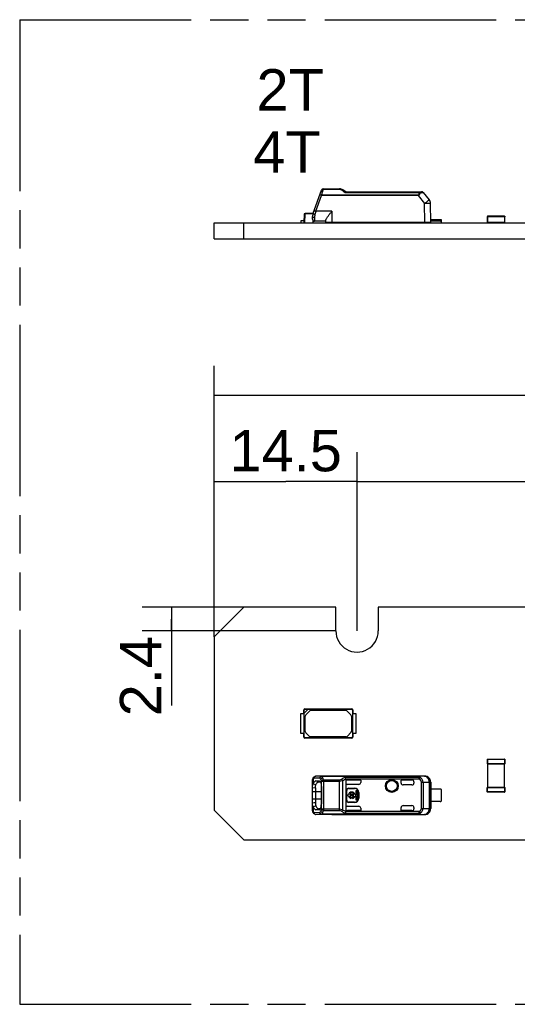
# Model space of a CAD drawing. Header units: millimetres. Extents: x 0 to 210, y 0 to 297.
# Tile 3 of 27: x 50 to 75, y 133 to 183. Entities that reach past the tile are written whole.
import ezdxf
from ezdxf.enums import TextEntityAlignment as Align

# ---------------------------------------------------------------- set-up
doc = ezdxf.new("R2010")
doc.units = ezdxf.units.MM
doc.header["$LTSCALE"] = 19.36
doc.linetypes.add('PHANTOM', pattern=[0.8, 0.45, -0.05, 0.1, -0.05, 0.1, -0.05])
doc.layers.get('0').update_dxf_attribs({"linetype": 'CONTINUOUS'})
for name, color, linetype in [('DEFAULT_3', 7, 'PHANTOM'), ('Z_DIM_2D', 7, 'CONTINUOUS'), ('Z_NOTICE', 7, 'CONTINUOUS')]:
    doc.layers.add(name, color=color, linetype=linetype)
doc.styles.add('TEXTSTYLE_3', font='helveticaneueltw1g-ltcn.otf')
doc.dimstyles.new('DIMSTYLE_1', dxfattribs={"dimtxt": 2.1, "dimasz": 3.5, "dimexe": 1.5, "dimexo": 0, "dimgap": 0.525, "dimtad": 1, "dimdec": 3, "dimlfac": 2, "dimdsep": 46, "dimtxsty": 'TEXTSTYLE_3', "dimcen": 0.09, "dimclrt": 5, "dimadec": 0, "dimazin": 0, "dimtp": 0.3, "dimtm": 0.3, "dimtfac": 1, "dimtdec": 3, "dimtofl": 0, "dimtmove": 0, "dimatfit": 3, "dimfxl": 0, "dimtolj": 1, "dimarcsym": 0})
doc.dimstyles.new('DIMSTYLE_2', dxfattribs={"dimtxt": 2.1, "dimasz": 3.5, "dimexe": 1.5, "dimexo": 0, "dimgap": 0.525, "dimtad": 1, "dimdec": 3, "dimlfac": 2, "dimdsep": 46, "dimtxsty": 'TEXTSTYLE_3', "dimcen": 0.09, "dimclrt": 5, "dimadec": 0, "dimazin": 0, "dimtp": 0.2, "dimtm": 0.2, "dimtfac": 1, "dimtdec": 3, "dimtofl": 0, "dimtmove": 0, "dimatfit": 3, "dimfxl": 0, "dimtolj": 1, "dimarcsym": 0})
doc.dimstyles.new('DIMSTYLE_3', dxfattribs={"dimtxt": 2.1, "dimasz": 3.5, "dimexe": 1.5, "dimexo": 0, "dimgap": 0.525, "dimtad": 1, "dimdec": 3, "dimlfac": 2, "dimdsep": 46, "dimtxsty": 'TEXTSTYLE_3', "dimcen": 0.09, "dimclrt": 5, "dimadec": 0, "dimazin": 0, "dimtp": 0.5, "dimtm": 0.5, "dimtfac": 1, "dimtdec": 3, "dimtofl": 0, "dimtmove": 0, "dimatfit": 3, "dimfxl": 0, "dimtolj": 1, "dimarcsym": 0})
doc.dimstyles.new('DIMSTYLE_4', dxfattribs={"dimtxt": 2.1, "dimasz": 3.5, "dimexe": 1.5, "dimexo": 0, "dimgap": 0.525, "dimtad": 1, "dimdec": 3, "dimlfac": 2, "dimdsep": 46, "dimtxsty": 'TEXTSTYLE_3', "dimcen": 0.09, "dimclrt": 5, "dimadec": 0, "dimazin": 0, "dimtp": 0.1, "dimtm": 0.1, "dimtfac": 1, "dimtdec": 3, "dimtofl": 0, "dimtmove": 0, "dimatfit": 3, "dimfxl": 0, "dimtolj": 1, "dimarcsym": 0})

# ---------------------------------------------------------------- blocks, each defined once
blk = doc.blocks.new('*D1')
at = {"layer": 'Z_DIM_2D', "color": 2, "linetype": 'Continuous'}
for p, q in [((67.261, 151.64), (67.261, 160.721)), ((122.261, 151.64), (122.261, 160.721)), ((67.261, 159.221), (94.761, 159.221)), ((122.261, 159.221), (94.761, 159.221))]:
    blk.add_line(p, q, dxfattribs=at)
at = {"layer": 'Z_DIM_2D', "color": 5, "linetype": 'Continuous', "style": 'TEXTSTYLE_3'}
blk.add_text('110', height=2.1, dxfattribs=at).set_placement((94.761, 159.746), align=Align.CENTER)
blk = doc.blocks.new('_NONE')
blk = doc.blocks.new('*D3')
at = {"layer": 'Z_DIM_2D', "color": 2, "linetype": 'Continuous'}
for p, q in [((60.011, 151.34), (60.011, 160.721)), ((67.261, 151.64), (67.261, 160.721)), ((60.011, 159.221), (63.636, 159.221)), ((67.261, 159.221), (63.636, 159.221))]:
    blk.add_line(p, q, dxfattribs=at)
at = {"layer": 'Z_DIM_2D', "color": 5, "linetype": 'Continuous', "style": 'TEXTSTYLE_3'}
blk.add_text('14.5', height=2.1, dxfattribs=at).set_placement((63.636, 159.746), align=Align.CENTER)
blk = doc.blocks.new('*D4')
at = {"layer": 'Z_DIM_2D', "color": 2, "linetype": 'Continuous'}
for p, q in [((60.011, 151.34), (60.011, 165.106)), ((129.511, 151.34), (129.511, 165.106)), ((60.011, 163.606), (94.761, 163.606)), ((129.511, 163.606), (94.761, 163.606))]:
    blk.add_line(p, q, dxfattribs=at)
at = {"layer": 'Z_DIM_2D', "color": 5, "linetype": 'Continuous', "style": 'TEXTSTYLE_3'}
blk.add_text('139', height=2.1, dxfattribs=at).set_placement((94.761, 164.131), align=Align.CENTER)
blk = doc.blocks.new('*D5')
at = {"layer": 'Z_DIM_2D', "color": 2, "linetype": 'Continuous'}
for p, q in [((91.011, 142.44), (87.715, 142.44)), ((89.215, 142.44), (89.215, 141.74)), ((89.215, 141.04), (89.215, 141.74)), ((89.215, 141.74), (89.215, 135.813))]:
    blk.add_line(p, q, dxfattribs=at)
at = {"layer": 'Z_DIM_2D', "color": 5, "linetype": 'Continuous', "style": 'TEXTSTYLE_3'}
blk.add_text('2.8', height=2.1, rotation=90, dxfattribs=at).set_placement((88.69, 139.339), align=Align.RIGHT)
blk = doc.blocks.new('*D7')
at = {"layer": 'Z_DIM_2D', "color": 2, "linetype": 'Continuous'}
for p, q in [((66.186, 152.84), (56.342, 152.84)), ((57.842, 152.84), (57.842, 152.24)), ((57.842, 151.64), (57.842, 152.24)), ((57.842, 152.24), (57.842, 147.854)), ((66.186, 151.64), (56.342, 151.64))]:
    blk.add_line(p, q, dxfattribs=at)
at = {"layer": 'Z_DIM_2D', "color": 5, "linetype": 'Continuous', "style": 'TEXTSTYLE_3'}
blk.add_text('2.4', height=2.1, rotation=90, dxfattribs=at).set_placement((57.317, 151.38), align=Align.RIGHT)

msp = doc.modelspace()

# ---------------------------------------------------------------- linework, layer by layer
at = {"color": 7, "linetype": 'Continuous'}
for p, q in [((65.03073, 172.85354), (65.45869, 174.02936)), ((65.55266, 174.09515), (66.37259, 174.09515)), ((66.68395, 173.94515), (66.54254, 174.04237)), ((65.46254, 173.77031), (65.46255, 173.74843)), ((66.68323, 173.94515), (70.53444, 173.94515)), ((70.61104, 173.90943), (70.92212, 173.5387)), ((71.00062, 172.39515), (70.9923, 173.34848)), ((64.57728, 172.82115), (64.55223, 172.37014)), ((65.02028, 172.82115), (64.57728, 172.82115)), ((64.60117, 172.37013), (64.62721, 172.82115)), ((64.62728, 172.83115), (64.62728, 172.82115)), ((65.02335, 172.83115), (64.62728, 172.83115)), ((65.00062, 172.54515), (65.00062, 172.68282)), ((65.17054, 172.94515), (65.12475, 172.78806)), ((65.97562, 172.94951), (65.17181, 172.9495)), ((65.97224, 172.94515), (65.97562, 172.9495)), ((71.55062, 172.52015), (70.99964, 172.52015)), ((71.55062, 172.37015), (71.55062, 172.52015)), ((73.87312, 172.67615), (73.87312, 172.39115)), ((73.89312, 172.67615), (73.87387, 172.67615)), ((73.89312, 172.69615), (73.89312, 172.67615)), ((74.75312, 172.69615), (73.89312, 172.69615)), ((74.75312, 172.67615), (74.75312, 172.69541)), ((74.77312, 172.67615), (74.75312, 172.67615)), ((74.77312, 172.39115), (74.77312, 172.67615)), ((60.01062, 171.54515), (60.01062, 172.37015)), ((60.01062, 172.37015), (129.51062, 172.37015)), ((61.51062, 171.54515), (61.51062, 172.37015)), ((64.40228, 172.47115), (64.40228, 172.37015)), ((64.55784, 172.47115), (64.40228, 172.47115)), ((65.02562, 172.37015), (65.02562, 172.47967)), ((65.67562, 172.44515), (65.10062, 172.44515)), ((65.67562, 172.39515), (65.67562, 172.48884)), ((65.67562, 172.39515), (71.00062, 172.39515)), ((66.19093, 172.37984), (66.17562, 172.39515)), ((67.00196, 172.39515), (67.0034, 172.37013)), ((67.05234, 172.37014), (67.05095, 172.39515)), ((67.19921, 172.39515), (67.19921, 172.37015)), ((71.47562, 172.44515), (71.00015, 172.44515)), ((73.87312, 172.39115), (73.89312, 172.39115)), ((73.89312, 172.39115), (73.89312, 172.3719)), ((74.75312, 172.39115), (74.75312, 172.37701)), ((74.75312, 172.39115), (74.7724, 172.39115)), ((60.01062, 171.54515), (129.51062, 171.54515)), ((60.01062, 151.34006), (61.51062, 152.84006)), ((66.18562, 152.84006), (61.51062, 152.84006)), ((66.18562, 151.64007), (66.18562, 152.84006)), ((68.33562, 152.84006), (68.33562, 151.64007)), ((121.18562, 152.84006), (68.33562, 152.84006)), ((60.01062, 151.34006), (60.01062, 142.54006)), ((64.55223, 147.44006), (64.55223, 147.64118)), ((64.55223, 147.64118), (64.57451, 147.61792)), ((64.57451, 147.46229), (64.57451, 147.61792)), ((64.57728, 147.46506), (64.77728, 147.66506)), ((64.62443, 147.66784), (64.60117, 147.69012)), ((64.60117, 147.69012), (67.0034, 147.69012)), ((64.62443, 147.66784), (64.78006, 147.66784)), ((64.65657, 147.3831), (64.85925, 147.58578)), ((64.77728, 147.66506), (66.97736, 147.66506)), ((64.92996, 147.61506), (66.66978, 147.61506)), ((66.74049, 147.58578), (66.94799, 147.37828)), ((67.0034, 147.69012), (66.97736, 147.66506)), ((67.02728, 147.61514), (67.05234, 147.64118)), ((67.02728, 147.61514), (67.02728, 146.26499)), ((67.05234, 147.64118), (67.05234, 147.44006)), ((64.40228, 146.44006), (64.40228, 147.44006)), ((64.40228, 147.44006), (64.55784, 147.44006)), ((64.55784, 147.44006), (64.55784, 146.44006)), ((64.57728, 146.26499), (64.57728, 147.46506)), ((64.62728, 146.54041), (64.62728, 147.31239)), ((66.97728, 147.30756), (66.97728, 146.54523)), ((67.04673, 146.44006), (67.04673, 147.44006)), ((67.04673, 147.44006), (67.19921, 147.44006)), ((67.19921, 147.44006), (67.19921, 146.44006)), ((64.55784, 146.44006), (64.40228, 146.44006)), ((64.55223, 146.23895), (64.55223, 146.44006)), ((64.57728, 146.26499), (64.55223, 146.23895)), ((64.60117, 146.19001), (64.62721, 146.21506)), ((67.0034, 146.19001), (64.60117, 146.19001)), ((66.97736, 146.21506), (64.62721, 146.21506)), ((64.83192, 146.29435), (64.65657, 146.4697)), ((66.69712, 146.26506), (64.90263, 146.26506)), ((66.94799, 146.47452), (66.76783, 146.29435)), ((66.97736, 146.21506), (67.0034, 146.19001)), ((67.05234, 146.23895), (67.02728, 146.26499)), ((67.19921, 146.44006), (67.04673, 146.44006)), ((67.05234, 146.44006), (67.05234, 146.23895)), ((73.87312, 145.10756), (73.87312, 144.89756)), ((73.89312, 145.10756), (73.87312, 145.10756)), ((73.89312, 145.12756), (73.89312, 145.10756)), ((73.89312, 145.12756), (74.75312, 145.12756)), ((74.75312, 145.10756), (74.75312, 145.12756)), ((74.77312, 145.10756), (74.75312, 145.10756)), ((74.77312, 145.10756), (74.77312, 144.89756)), ((73.87312, 144.89756), (73.89312, 144.89756)), ((73.89312, 144.89756), (73.89312, 143.68256)), ((74.75312, 144.87756), (73.89312, 144.87756)), ((74.75312, 143.68256), (74.75312, 144.89756)), ((74.75312, 144.89756), (74.77237, 144.89756)), ((65.00195, 144.09518), (65.00062, 144.06468)), ((65.00062, 142.52043), (65.00062, 144.06482)), ((65.05758, 144.21656), (65.05744, 144.21643)), ((65.17181, 144.26273), (65.17056, 144.26275)), ((65.97562, 144.26273), (65.17181, 144.26273)), ((65.17299, 144.02519), (65.31502, 144.02402)), ((65.31502, 144.02402), (65.33714, 144.02383)), ((65.33725, 144.02434), (65.34888, 144.02181)), ((65.46255, 144.25575), (65.46254, 144.25314)), ((70.35674, 144.25575), (65.46255, 144.25575)), ((65.97562, 144.26273), (65.97224, 144.26274)), ((70.69785, 144.26756), (65.97562, 144.26756)), ((66.68395, 144.11147), (66.68395, 142.47366)), ((67.44931, 144.07005), (66.78409, 144.07005)), ((67.45062, 144.07031), (67.44931, 144.07005)), ((67.45062, 144.07031), (67.45062, 143.94768)), ((69.50062, 143.91756), (69.50062, 144.07031)), ((69.50193, 144.07005), (69.50062, 144.07031)), ((70.05062, 144.07005), (69.50193, 144.07005)), ((70.69359, 144.25925), (70.69785, 144.26756)), ((65.00062, 143.69166), (65.15056, 143.67052)), ((65.17168, 143.82825), (65.03066, 143.86505)), ((65.15056, 143.67052), (65.15059, 142.91461)), ((65.3146, 143.97399), (65.39762, 143.97326)), ((65.44861, 143.71744), (65.44861, 142.8674)), ((66.72072, 143.04256), (66.72072, 143.54256)), ((66.73395, 143.04256), (66.73395, 143.54256)), ((67.35057, 143.84764), (66.78395, 143.84764)), ((66.83395, 143.65579), (67.13395, 143.65579)), ((66.83395, 143.64256), (67.13395, 143.64256)), ((67.20811, 143.32569), (67.20811, 143.53956)), ((67.20811, 143.53956), (67.27436, 143.53956)), ((67.27436, 143.53956), (67.27436, 143.04556)), ((67.44931, 143.9451), (67.45062, 143.94768)), ((70.05062, 143.81756), (69.60063, 143.81756)), ((70.15062, 143.97031), (70.15062, 143.91756)), ((70.9923, 142.62587), (70.9923, 143.95926)), ((71.47562, 143.60506), (70.99964, 143.60506)), ((71.00062, 143.96758), (71.00062, 142.61755)), ((71.55062, 143.00506), (71.55062, 143.58006)), ((73.87312, 143.47256), (73.87312, 143.68256)), ((73.89312, 143.68256), (73.87387, 143.68256)), ((73.89312, 143.70256), (74.75312, 143.70256)), ((74.77312, 143.68256), (74.75312, 143.68256)), ((74.77312, 143.68256), (74.77312, 143.47256)), ((66.77436, 143.25944), (66.77436, 143.32569)), ((66.77436, 143.32569), (66.82618, 143.32569)), ((66.82618, 143.25944), (66.77436, 143.25944)), ((67.09481, 143.32569), (66.88828, 143.32569)), ((67.09481, 143.25944), (66.88828, 143.25944)), ((66.95016, 143.19232), (66.95016, 143.12907)), ((67.03293, 143.12907), (67.03293, 143.19232)), ((67.15691, 143.32569), (67.20811, 143.32569)), ((67.20811, 143.25944), (67.15691, 143.25944)), ((67.20811, 143.04556), (67.20811, 143.25944)), ((67.27436, 143.04556), (67.20811, 143.04556)), ((67.33395, 143.44256), (67.33395, 143.14256)), ((67.34717, 143.44256), (67.34717, 143.14256)), ((73.87312, 143.47256), (73.89312, 143.47256)), ((73.89312, 143.47256), (73.89312, 143.45256)), ((74.75312, 143.45256), (73.89312, 143.45256)), ((74.75312, 143.45256), (74.75312, 143.47256)), ((74.75312, 143.47256), (74.77237, 143.47256)), ((61.51062, 141.04006), (60.01062, 142.54006)), ((65.03063, 142.72043), (65.17166, 142.75713)), ((65.31494, 142.56111), (65.1733, 142.55994)), ((65.39764, 142.61187), (65.31452, 142.61114)), ((65.33727, 142.5613), (65.31494, 142.56111)), ((65.33737, 142.56061), (65.34978, 142.56349)), ((66.78395, 142.73749), (67.35057, 142.73749)), ((67.45062, 142.51482), (66.78395, 142.51482)), ((67.13395, 142.94256), (66.83395, 142.94256)), ((67.13395, 142.92934), (66.83395, 142.92934)), ((67.44931, 142.51508), (67.45062, 142.51482)), ((67.45062, 142.63745), (67.45062, 142.51482)), ((69.50062, 142.51482), (69.50062, 142.66756)), ((69.50193, 142.51508), (69.50062, 142.51482)), ((70.05062, 142.51482), (69.50062, 142.51482)), ((69.60063, 142.76756), (70.05062, 142.76756)), ((70.15062, 142.66756), (70.15062, 142.61482)), ((71.47562, 142.98006), (70.99964, 142.98006)), ((65.03357, 142.39606), (65.05739, 142.36873)), ((65.05736, 142.36876), (65.05751, 142.36862)), ((65.17054, 142.32238), (65.16943, 142.3224)), ((65.97562, 142.3224), (65.17181, 142.3224)), ((65.46254, 142.33199), (65.46255, 142.32937)), ((70.35675, 142.32937), (65.46255, 142.32937)), ((65.97224, 142.32238), (65.97562, 142.32241)), ((65.97562, 142.31757), (70.69785, 142.31757)), ((61.51062, 141.04006), (128.01062, 141.04006))]:
    msp.add_line(p, q, dxfattribs=at)
at = {"color": 9, "linetype": 'Continuous'}
for p, q in [((65.51583, 173.94943), (65.5356, 174.01568)), ((65.5356, 174.01568), (65.55266, 174.07295)), ((65.55266, 174.09515), (65.55266, 174.07295)), ((65.55266, 174.07295), (66.37258, 174.07295)), ((66.3726, 174.07294), (66.37259, 174.09515)), ((66.51058, 174.00921), (66.48589, 174.02992)), ((66.56382, 173.96436), (66.51058, 174.00921)), ((65.17181, 172.9495), (65.46255, 173.74843)), ((70.35672, 173.77031), (65.46254, 173.77031)), ((70.35675, 173.74843), (65.46255, 173.74843)), ((65.50758, 173.92172), (65.51583, 173.94943)), ((66.6542, 173.8896), (66.64433, 173.89762)), ((70.42064, 173.8896), (66.6542, 173.8896)), ((70.35675, 173.74844), (70.35672, 173.77031)), ((70.35675, 173.74843), (70.69358, 173.34744)), ((70.42064, 173.8896), (70.42063, 173.94515)), ((70.50963, 173.89061), (70.57328, 173.90244)), ((70.69785, 172.39515), (70.69358, 173.34744)), ((64.65657, 172.83115), (64.65657, 172.82115)), ((64.83192, 172.83115), (64.83192, 172.82115)), ((64.90263, 172.83115), (64.90263, 172.82115)), ((65.10062, 172.61702), (65.10062, 172.44515)), ((65.97562, 172.94951), (65.97562, 172.39515)), ((71.47562, 172.44515), (71.47562, 172.52015)), ((73.89312, 172.67615), (73.89312, 172.39115)), ((74.75312, 172.67615), (73.89312, 172.67615)), ((74.75312, 172.67615), (74.75312, 172.39115)), ((65.87562, 172.37015), (65.87562, 172.39515)), ((66.24027, 172.37015), (66.24027, 172.39515)), ((70.52562, 172.37015), (70.52562, 172.39515)), ((73.89312, 172.39115), (74.75312, 172.39115)), ((73.89312, 145.10756), (73.89312, 144.89756)), ((74.75312, 145.10756), (73.89312, 145.10756)), ((74.75312, 145.10756), (74.75312, 144.89756)), ((74.75312, 144.89756), (73.89312, 144.89756)), ((74.76726, 144.88342), (74.75312, 144.89756)), ((65.03072, 144.14244), (65.0307, 143.86597)), ((65.36857, 144.15576), (65.07779, 144.16274)), ((65.46255, 144.25575), (65.17181, 144.26273)), ((65.31464, 143.974), (65.17299, 144.02519)), ((65.45869, 142.58475), (65.45869, 144.00041)), ((66.37259, 144.00041), (65.45869, 144.00041)), ((70.35672, 144.25314), (65.46254, 144.25314)), ((65.55266, 144.06326), (65.55266, 142.52189)), ((66.37258, 144.06326), (65.55266, 144.06326)), ((66.3726, 142.52188), (66.37258, 144.06326)), ((66.54254, 142.54601), (66.54254, 144.03912)), ((66.65362, 144.21026), (70.42063, 144.21026)), ((70.42064, 144.12067), (66.68323, 144.12067)), ((66.78408, 144.07031), (66.78409, 144.07005)), ((70.05062, 144.07005), (70.05062, 144.07031)), ((70.35674, 144.25575), (70.35672, 144.25314)), ((70.69359, 144.25925), (70.35674, 144.25575)), ((70.42064, 144.12068), (70.42063, 144.21026)), ((70.42064, 144.12067), (70.46349, 144.20324)), ((66.73395, 143.54256), (66.72072, 143.54256)), ((66.83395, 143.64256), (66.83395, 143.65579)), ((67.13395, 143.65579), (67.13395, 143.64256)), ((69.50062, 143.91756), (69.50193, 143.91756)), ((70.53444, 142.62911), (70.53444, 143.95603)), ((70.53444, 143.95603), (70.61104, 143.95603)), ((70.61104, 143.95602), (70.92212, 143.95926)), ((70.61104, 143.95602), (70.61104, 142.62911)), ((70.92212, 143.95926), (70.92212, 142.62587)), ((70.9923, 143.95926), (70.92212, 143.95926)), ((70.9923, 143.95926), (71.00062, 143.96758)), ((73.89312, 143.68256), (73.87948, 143.69621)), ((73.89312, 143.47256), (73.89312, 143.68256)), ((73.89312, 143.68256), (74.75312, 143.68256)), ((74.75312, 143.68256), (74.75312, 143.47256)), ((65.44861, 143.46756), (65.00062, 143.46756)), ((65.00062, 143.11756), (65.44861, 143.11757)), ((66.73395, 143.04256), (66.72072, 143.04256)), ((67.33395, 143.44256), (67.34717, 143.44256)), ((67.33395, 143.14256), (67.34717, 143.14256)), ((74.75312, 143.47256), (73.89312, 143.47256)), ((74.75312, 143.47256), (74.76676, 143.45892)), ((65.03073, 142.71919), (65.03073, 142.44268)), ((65.1733, 142.55994), (65.3146, 142.61111)), ((66.37259, 142.58473), (65.45869, 142.58475)), ((65.55266, 142.52189), (66.37258, 142.52189)), ((66.78395, 142.51508), (66.78395, 142.51482)), ((66.83395, 142.94256), (66.83395, 142.92934)), ((67.13395, 142.94256), (67.13395, 142.92934)), ((69.50062, 142.66756), (69.50193, 142.66756)), ((70.05062, 142.51482), (70.05062, 142.51508)), ((70.53444, 142.62911), (70.61104, 142.62911)), ((70.61104, 142.62911), (70.92212, 142.62587)), ((70.9923, 142.62587), (70.92212, 142.62587)), ((71.00062, 142.61755), (70.9923, 142.62587)), ((65.07778, 142.4224), (65.36857, 142.42937)), ((65.17181, 142.3224), (65.46255, 142.32937)), ((70.35672, 142.33199), (65.46254, 142.33199)), ((70.42064, 142.37487), (66.6542, 142.37487)), ((70.42063, 142.46445), (66.68323, 142.46445)), ((70.35675, 142.32937), (70.35672, 142.33199)), ((70.35675, 142.32937), (70.69358, 142.32588)), ((70.42064, 142.37487), (70.42063, 142.46445)), ((70.42063, 142.46445), (70.46349, 142.38189)), ((70.69785, 142.31756), (70.69358, 142.32588))]:
    msp.add_line(p, q, dxfattribs=at)
at = {"color": 7, "linetype": 'Continuous'}
for points in [[(65.05761, 144.21657), (65.0356, 144.19197), (65.01865, 144.16241), (65.00764, 144.12997), (65.00195, 144.09518)], [(65.00062, 142.52048), (65.00159, 142.49418), (65.00676, 142.45888), (65.01724, 142.42596), (65.03357, 142.39606)]]:
    msp.add_lwpolyline(points, dxfattribs=at)
for radius in [0.32849, 0.29289, 0.27613]:
    msp.add_circle((69.02562, 143.76756), radius, dxfattribs=at)
for centre, radius, start, end in [((65.55266, 173.99515), 0.1, 90, 159.999332), ((66.37259, 173.79515), 0.3, 55.492154, 90), ((70.53444, 173.84515), 0.1, 40.0001, 90), ((70.69231, 173.34586), 0.3, 0.5, 40), ((65.50062, 172.68265), 0.5, 160.010405, 179.980739), ((65.10062, 172.54515), 0.1, 180, 269.999812), ((73.89312, 172.67615), 0.02, 90, 180), ((74.75312, 172.67615), 0.02, 0, 90), ((66.55062, 172.67015), 0.3, 270, 290.296257), ((71.47568, 172.32034), 0.12482, 53.101816, 90.028285), ((73.89312, 172.39115), 0.02, 180, 233.081336), ((74.75312, 172.39115), 0.02, 270, 360), ((67.26062, 151.64006), 1.075, 179.999974, 0.000628), ((64.60214, 147.64021), 0.04992, 91.113954, 178.886047), ((64.92996, 147.51506), 0.1, 90, 135), ((66.66978, 147.51506), 0.1, 45, 90), ((67.00243, 147.64021), 0.04992, 1.112709, 88.88666), ((64.72728, 147.31239), 0.1, 135, 180), ((66.87728, 147.30756), 0.1, 0, 45), ((64.72728, 146.54041), 0.1, 180, 225), ((66.87728, 146.54523), 0.1, 315, 360), ((64.60214, 146.23992), 0.04992, 181.112709, 268.88666), ((64.90263, 146.36506), 0.1, 225, 270), ((66.69712, 146.36506), 0.1, 270, 315), ((67.00243, 146.23992), 0.04992, 271.113344, 358.88729), ((73.89312, 145.10756), 0.02, 90, 180), ((74.75312, 145.10756), 0.02, 0, 90), ((73.89312, 144.89756), 0.02, 180, 270), ((74.75312, 144.89756), 0.02, 270, 360), ((66.78396, 143.9703), 0.10001, 89.934928, 179.949182), ((70.70063, 143.96761), 0.29996, 359.993212, 90.531898), ((65.21314, 143.76889), 0.20666, 151.980555, 158.762595), ((66.78395, 143.94765), 0.10001, 179.995643, 269.995635), ((66.83395, 143.54256), 0.11322, 90, 180), ((66.83395, 143.54256), 0.1, 90, 180), ((67.13395, 143.44256), 0.21322, 0, 90), ((67.13395, 143.44256), 0.2, 0, 90), ((70.05062, 143.91756), 0.1, 270, 360), ((71.47562, 143.48006), 0.125, 53.130102, 90), ((73.89312, 143.68256), 0.02, 90, 180), ((74.75312, 143.68256), 0.02, 0, 90), ((66.83395, 143.04256), 0.11322, 180, 270), ((66.83395, 143.04256), 0.1, 180, 270), ((66.99155, 143.29256), 0.16865, 11.327261, 168.672739), ((66.99155, 143.29256), 0.16865, 191.327261, 255.795811), ((66.99155, 143.29256), 0.10845, 17.784655, 162.215345), ((66.99155, 143.29256), 0.10845, 197.784655, 247.568017), ((66.99155, 143.29256), 0.16865, 284.204189, 348.672739), ((66.99155, 143.29256), 0.10845, 292.431983, 342.215345), ((67.13395, 143.14256), 0.21322, 270, 360), ((67.13395, 143.14256), 0.2, 270, 360), ((71.47562, 143.10506), 0.125, 270, 306.869898), ((73.89312, 143.47256), 0.02, 180, 270), ((74.75312, 143.47256), 0.02, 270, 360), ((66.78395, 142.61482), 0.1, 179.999863, 269.999801), ((70.05062, 142.66756), 0.1, 0, 90), ((70.70059, 142.61758), 0.30003, 269.475855, 359.994195)]:
    msp.add_arc(centre, radius, start, end, dxfattribs=at)
at = {"color": 9, "linetype": 'Continuous'}
for centre, radius, start, end in [((66.36625, 173.88948), 0.18449, 49.571998, 56.349101), ((-4.77952, 194.74997), 73.30821, 343.3703421, 343.4938038), ((71.31557, 179.60065), 7.37204, 229.866917, 230.157379), ((70.30219, 178.39183), 5.79464, 230.193112, 230.857707), ((72.29745, 164.36256), 9.69432, 100.627287, 100.904838), ((65.2292, 173.10637), 0.33501, 249.980856, 251.834168), ((65.11164, 144.15685), 0.08055, 132.296429, 141.448523), ((65.17214, 144.17393), 0.08879, 90.22276, 102.121698), ((66.89942, 143.60573), 0.65259, 112.126906, 129.321944), ((70.69227, 143.95921), 0.30003, 0.00838, 89.758172), ((70.69225, 142.62593), 0.30005, 270.253358, 359.989851), ((65.17214, 142.4112), 0.08879, 257.955751, 269.776533)]:
    msp.add_arc(centre, radius, start, end, dxfattribs=at)
at = {"color": 7, "linetype": 'Continuous'}
for centre, major_axis, ratio, start_param, end_param in [((65.10062, 172.32015), (0, 0.125), 1, 0, 0.64350111), ((64.62458, 147.61777), (-0.03546, 0.03546), 0.9969278, -0.7838597, 0.7838597), ((66.97721, 147.61499), (0.03546, 0.03546), 0.9969278, -0.7838597, 0.7838597), ((64.62736, 146.26514), (0.03546, 0.03546), 0.9969278, -3.92545235, -2.35773295), ((66.97721, 146.26514), (-0.03546, 0.03546), 0.9969278, -3.92545235, -2.35773295), ((70.05062, 143.97031), (0, 0.1), 0.99999391, -1.57079633, 0), ((70.05062, 143.97005), (0, -0.1), 0.99999391, 1.57079633, 3.14159265), ((67.3506, 143.94765), (0.07073, 0.07073), 0.99969546, 3.92683852, 5.49793944), ((69.60063, 143.91756), (0.10002, 0), 0.9998477, 3.14159246, 4.71238898), ((66.78395, 142.63748), (0, 0.10002), 0.9998477, 0, 1.57079633), ((67.3506, 142.63748), (-0.07073, 0.07073), 0.99969546, -2.35634678, -0.78524587), ((69.60063, 142.66756), (0.10002, 0), 0.9998477, 1.57079633, 3.14159265), ((70.05062, 142.61482), (0, 0.1), 0.99999391, -3.14159265, -1.57079633)]:
    msp.add_ellipse(centre, major_axis=major_axis, ratio=ratio, start_param=start_param, end_param=end_param, dxfattribs=at)
at = {"color": 9, "linetype": 'Continuous'}
for points, knots in [([(65.51173, 174.07152), (65.49951, 174.06882), (65.47725, 174.05914), (65.46238, 174.03951), (65.45869, 174.02936)], [0, 0, 0, 0, 0.53672364, 1, 1, 1, 1]), ([(66.41133, 174.06831), (66.41664, 174.06703), (66.4367, 174.06114), (66.45564, 174.05161), (66.46848, 174.04306)], [0, 0, 0, 0, 0.26127912, 1, 1, 1, 1]), ([(66.48589, 174.02992), (66.4911, 174.03379), (66.5071, 174.04435), (66.53151, 174.04995), (66.54254, 174.04237)], [0, 0, 0, 0, 0.32615532, 1, 1, 1, 1]), ([(65.36857, 173.78175), (65.36973, 173.78494), (65.38212, 173.78809), (65.41246, 173.78544), (65.44175, 173.77748), (65.46254, 173.77031)], [0, 0, 0, 0, 0.10467286, 0.32102654, 1, 1, 1, 1]), ([(65.51583, 173.94943), (65.50525, 173.9521), (65.47441, 173.95785), (65.42942, 173.94917), (65.42187, 173.92819)], [0, 0, 0, 0, 0.32858982, 1, 1, 1, 1]), ([(70.35672, 173.77031), (70.36881, 173.77393), (70.38667, 173.78225), (70.4029, 173.80192), (70.41116, 173.82513), (70.41689, 173.85442), (70.41968, 173.87797), (70.42063, 173.8896)], [0, 0, 0, 0, 0.25928248, 0.38727966, 0.51345845, 0.76032768, 1, 1, 1, 1]), ([(70.46349, 173.88183), (70.45936, 173.86842), (70.44966, 173.84129), (70.43424, 173.80825), (70.41728, 173.78319), (70.39351, 173.76281), (70.37165, 173.75328), (70.35675, 173.74844)], [0, 0, 0, 0, 0.23485025, 0.48150612, 0.60854904, 0.73775352, 1, 1, 1, 1]), ([(70.42063, 173.94515), (70.42538, 173.94515), (70.43956, 173.93969), (70.45505, 173.91592), (70.4612, 173.89445), (70.46349, 173.88183)], [0, 0, 0, 0, 0.17574867, 0.52589085, 1, 1, 1, 1]), ([(70.57328, 173.90244), (70.57865, 173.90344), (70.5878, 173.90497), (70.59987, 173.90796), (70.60635, 173.90829), (70.61046, 173.91013), (70.61104, 173.90943)], [0, 0, 0, 0, 0.4261164, 0.73752018, 0.9291048, 1, 1, 1, 1]), ([(70.69239, 173.34855), (70.70726, 173.36102), (70.73646, 173.38549), (70.77888, 173.42094), (70.818, 173.45354), (70.85231, 173.482), (70.8773, 173.50267), (70.89393, 173.51627), (70.90361, 173.52427), (70.91116, 173.53011), (70.91687, 173.53527), (70.91994, 173.53656), (70.92181, 173.53907), (70.92212, 173.5387)], [0, 0, 0, 0, 0.19523488, 0.38318725, 0.55605521, 0.70745498, 0.83171379, 0.88207355, 0.92396344, 0.95697618, 0.980758, 0.99513711, 1, 1, 1, 1]), ([(70.9923, 173.34848), (70.99229, 173.34897), (70.98925, 173.34836), (70.98603, 173.34927), (70.97834, 173.34903), (70.96876, 173.34936), (70.95618, 173.34941), (70.93465, 173.34956), (70.90215, 173.34955), (70.85749, 173.34952), (70.80649, 173.34944), (70.75114, 173.34878), (70.713, 173.34794), (70.69358, 173.34744)], [0, 0, 0, 0, 0.00490295, 0.01931322, 0.04312166, 0.07616168, 0.11808838, 0.16847747, 0.29277015, 0.44418358, 0.61701497, 0.80487876, 1, 1, 1, 1]), ([(65.10062, 172.61703), (65.08841, 172.61703), (65.06397, 172.62031), (65.03091, 172.63311), (65.00689, 172.65481), (65.00062, 172.67411), (65.00062, 172.68265)], [0, 0, 0, 0, 0.2804676, 0.56042828, 0.8038156, 1, 1, 1, 1]), ([(65.03076, 172.85362), (65.0292, 172.84934), (65.03514, 172.83601), (65.06295, 172.81396), (65.09222, 172.79972), (65.11451, 172.7916)], [0, 0, 0, 0, 0.12580189, 0.34410479, 1, 1, 1, 1]), ([(65.07779, 172.98283), (65.07801, 172.98344), (65.08143, 172.98096), (65.08579, 172.9808), (65.0949, 172.97691), (65.10622, 172.97321), (65.12035, 172.96806), (65.14244, 172.96018), (65.15983, 172.95386), (65.17179, 172.94951)], [0, 0, 0, 0, 0.01932856, 0.07615581, 0.16860033, 0.29282731, 0.4442495, 0.6171818, 1, 1, 1, 1]), ([(65.12475, 172.78806), (65.12044, 172.77306), (65.10658, 172.71704), (65.10045, 172.6591), (65.10062, 172.61702)], [0, 0, 0, 0, 0.27060898, 1, 1, 1, 1]), ([(73.89312, 172.6903), (73.89098, 172.6903), (73.88357, 172.68937), (73.87592, 172.68467), (73.87386, 172.67968)], [0, 0, 0, 0, 0.28405748, 1, 1, 1, 1]), ([(74.75312, 172.69615), (74.75498, 172.69614), (74.76354, 172.69303), (74.76726, 172.68293), (74.76726, 172.67615)], [0, 0, 0, 0, 0.21529913, 1, 1, 1, 1]), ([(73.89312, 145.12756), (73.89126, 145.12755), (73.8827, 145.12445), (73.87898, 145.11434), (73.87898, 145.10756)], [0, 0, 0, 0, 0.21529913, 1, 1, 1, 1]), ([(74.75312, 145.12171), (74.75526, 145.12171), (74.76266, 145.12078), (74.77032, 145.11608), (74.77238, 145.11109)], [0, 0, 0, 0, 0.28405748, 1, 1, 1, 1]), ([(73.87312, 144.89756), (73.87313, 144.89571), (73.87624, 144.88714), (73.88634, 144.88342), (73.89312, 144.88342)], [0, 0, 0, 0, 0.21529913, 1, 1, 1, 1]), ([(65.00138, 144.0824), (65.0025, 144.09454), (65.00705, 144.11753), (65.0221, 144.13623), (65.03074, 144.14244)], [0, 0, 0, 0, 0.5339639, 1, 1, 1, 1]), ([(65.04865, 144.20705), (65.03819, 144.19391), (65.02971, 144.17096), (65.03011, 144.14826), (65.03072, 144.14242)], [0, 0, 0, 0, 0.74095848, 1, 1, 1, 1]), ([(65.03072, 144.14244), (65.03434, 144.14572), (65.04778, 144.15653), (65.06536, 144.16301), (65.07779, 144.16274)], [0, 0, 0, 0, 0.28206436, 1, 1, 1, 1]), ([(65.07779, 144.16273), (65.07785, 144.18502), (65.09224, 144.23017), (65.1325, 144.25625), (65.1535, 144.26075)], [0, 0, 0, 0, 0.50936846, 1, 1, 1, 1]), ([(65.46254, 144.25314), (65.43891, 144.25123), (65.39165, 144.22777), (65.37039, 144.17996), (65.36857, 144.15576)], [0, 0, 0, 0, 0.49419605, 1, 1, 1, 1]), ([(65.42185, 144.0923), (65.41795, 144.0994), (65.40372, 144.12311), (65.38509, 144.1451), (65.36857, 144.15576)], [0, 0, 0, 0, 0.29179314, 1, 1, 1, 1]), ([(65.51581, 144.17577), (65.49356, 144.17203), (65.45197, 144.15229), (65.42621, 144.11297), (65.42185, 144.0923)], [0, 0, 0, 0, 0.51646026, 1, 1, 1, 1]), ([(65.45869, 144.00041), (65.45613, 144.00913), (65.44612, 144.04061), (65.43333, 144.07129), (65.42185, 144.0923)], [0, 0, 0, 0, 0.27526337, 1, 1, 1, 1]), ([(65.55266, 144.06326), (65.53169, 144.05953), (65.49471, 144.04564), (65.46514, 144.01661), (65.45869, 144.00041)], [0, 0, 0, 0, 0.54978851, 1, 1, 1, 1]), ([(65.51581, 144.17577), (65.51194, 144.18437), (65.49815, 144.21246), (65.4799, 144.23959), (65.46254, 144.25314)], [0, 0, 0, 0, 0.29983477, 1, 1, 1, 1]), ([(65.55266, 144.06326), (65.5501, 144.07388), (65.54019, 144.1121), (65.52758, 144.14975), (65.51581, 144.17577)], [0, 0, 0, 0, 0.27674177, 1, 1, 1, 1]), ([(66.48589, 144.11057), (66.47846, 144.10443), (66.44548, 144.07989), (66.40423, 144.06349), (66.37258, 144.06326)], [0, 0, 0, 0, 0.2335882, 1, 1, 1, 1]), ([(66.54254, 144.03912), (66.53021, 144.0334), (66.47603, 144.01184), (66.41732, 144.00042), (66.37259, 144.00041)], [0, 0, 0, 0, 0.23301475, 1, 1, 1, 1]), ([(66.54254, 144.03912), (66.53285, 144.06033), (66.51487, 144.0862), (66.49176, 144.10632), (66.48589, 144.11058)], [0, 0, 0, 0, 0.76277211, 1, 1, 1, 1]), ([(66.54254, 144.03914), (66.55365, 144.04662), (66.59859, 144.07479), (66.64691, 144.09741), (66.68394, 144.11148)], [0, 0, 0, 0, 0.25275267, 1, 1, 1, 1]), ([(70.42063, 144.21026), (70.41892, 144.22052), (70.4152, 144.2347), (70.4012, 144.24578), (70.3833, 144.25088), (70.36796, 144.25234), (70.35672, 144.25314)], [0, 0, 0, 0, 0.36197112, 0.46364042, 0.60800016, 1, 1, 1, 1]), ([(70.35674, 144.25575), (70.37092, 144.25572), (70.39604, 144.25409), (70.43734, 144.24194), (70.45577, 144.21819), (70.4635, 144.20324)], [0, 0, 0, 0, 0.33764824, 0.59922678, 1, 1, 1, 1]), ([(70.53444, 143.95603), (70.53328, 143.99048), (70.5086, 144.06107), (70.45044, 144.10288), (70.42064, 144.12067)], [0, 0, 0, 0, 0.49829758, 1, 1, 1, 1]), ([(70.61104, 143.95602), (70.61036, 144.00576), (70.58175, 144.10685), (70.50586, 144.17757), (70.4635, 144.20324)], [0, 0, 0, 0, 0.50104822, 1, 1, 1, 1]), ([(70.92212, 143.95926), (70.92196, 143.99782), (70.91058, 144.07322), (70.86182, 144.17169), (70.78677, 144.24065), (70.72346, 144.25898), (70.69359, 144.25925)], [0, 0, 0, 0, 0.27993613, 0.54391419, 0.78322217, 1, 1, 1, 1]), ([(74.75312, 143.69671), (74.75526, 143.69671), (74.76266, 143.69578), (74.77032, 143.69108), (74.77238, 143.68609)], [0, 0, 0, 0, 0.28405748, 1, 1, 1, 1]), ([(73.89312, 143.45842), (73.89098, 143.45842), (73.88357, 143.45935), (73.87592, 143.46405), (73.87386, 143.46904)], [0, 0, 0, 0, 0.28405748, 1, 1, 1, 1]), ([(65.03074, 142.44267), (65.02027, 142.45016), (65.00271, 142.47531), (65.00063, 142.50464), (65.00062, 142.52043)], [0, 0, 0, 0, 0.44925398, 1, 1, 1, 1]), ([(65.42187, 142.49285), (65.42543, 142.49937), (65.4403, 142.52889), (65.45148, 142.56018), (65.45869, 142.58475)], [0, 0, 0, 0, 0.22487683, 1, 1, 1, 1]), ([(65.55266, 142.52191), (65.53169, 142.52564), (65.49472, 142.53953), (65.46514, 142.56855), (65.45869, 142.58475)], [0, 0, 0, 0, 0.54980165, 1, 1, 1, 1]), ([(65.51583, 142.4094), (65.51945, 142.41742), (65.53447, 142.45396), (65.54546, 142.49205), (65.55266, 142.52189)], [0, 0, 0, 0, 0.22278974, 1, 1, 1, 1]), ([(66.37258, 142.52189), (66.38369, 142.52192), (66.42527, 142.51639), (66.46257, 142.49402), (66.48589, 142.47456)], [0, 0, 0, 0, 0.26774614, 1, 1, 1, 1]), ([(66.54254, 142.54601), (66.53022, 142.55174), (66.47604, 142.5733), (66.41733, 142.58477), (66.37259, 142.58473)], [0, 0, 0, 0, 0.23302607, 1, 1, 1, 1]), ([(66.48589, 142.47455), (66.49176, 142.47882), (66.51487, 142.49893), (66.53285, 142.5248), (66.54254, 142.54601)], [0, 0, 0, 0, 0.23714754, 1, 1, 1, 1]), ([(66.68394, 142.47365), (66.64691, 142.48772), (66.59859, 142.51034), (66.55365, 142.53852), (66.54254, 142.546)], [0, 0, 0, 0, 0.74730309, 1, 1, 1, 1]), ([(70.42063, 142.46445), (70.4505, 142.48214), (70.50841, 142.52413), (70.5335, 142.59464), (70.53444, 142.62911)], [0, 0, 0, 0, 0.50164763, 1, 1, 1, 1]), ([(70.46349, 142.38188), (70.50587, 142.40751), (70.5816, 142.47837), (70.61039, 142.57937), (70.61104, 142.62911)], [0, 0, 0, 0, 0.49891203, 1, 1, 1, 1]), ([(70.69239, 142.32589), (70.72262, 142.32612), (70.78647, 142.34403), (70.86174, 142.41344), (70.91059, 142.51184), (70.92196, 142.58729), (70.92212, 142.62587)], [0, 0, 0, 0, 0.21883055, 0.45738878, 0.72074065, 1, 1, 1, 1]), ([(65.03076, 142.44265), (65.02931, 142.42901), (65.03212, 142.40118), (65.04761, 142.37765), (65.05736, 142.36876)], [0, 0, 0, 0, 0.50966362, 1, 1, 1, 1]), ([(65.07778, 142.4224), (65.07379, 142.42231), (65.05636, 142.42389), (65.04062, 142.43373), (65.03073, 142.44268)], [0, 0, 0, 0, 0.23029757, 1, 1, 1, 1]), ([(65.07779, 142.4224), (65.07785, 142.40009), (65.09227, 142.3549), (65.1326, 142.32883), (65.15361, 142.32436)], [0, 0, 0, 0, 0.50940287, 1, 1, 1, 1]), ([(65.36857, 142.42937), (65.37352, 142.43256), (65.39544, 142.44989), (65.41133, 142.47365), (65.42187, 142.49285)], [0, 0, 0, 0, 0.2119351, 1, 1, 1, 1]), ([(65.36857, 142.42937), (65.37039, 142.40517), (65.39165, 142.35736), (65.43891, 142.3339), (65.46254, 142.33199)], [0, 0, 0, 0, 0.50579764, 1, 1, 1, 1]), ([(65.51583, 142.4094), (65.49358, 142.41314), (65.45199, 142.43288), (65.42623, 142.47219), (65.42187, 142.49285)], [0, 0, 0, 0, 0.51647396, 1, 1, 1, 1]), ([(65.46254, 142.33199), (65.4676, 142.33594), (65.49034, 142.35801), (65.50555, 142.38652), (65.51583, 142.4094)], [0, 0, 0, 0, 0.20381891, 1, 1, 1, 1]), ([(66.6542, 142.37487), (66.63926, 142.38089), (66.57949, 142.40737), (66.52397, 142.44333), (66.48589, 142.47456)], [0, 0, 0, 0, 0.24649304, 1, 1, 1, 1]), ([(70.35672, 142.33199), (70.36795, 142.33278), (70.38328, 142.33428), (70.4012, 142.33933), (70.41518, 142.35045), (70.41895, 142.36461), (70.42063, 142.37487)], [0, 0, 0, 0, 0.3917728, 0.53647979, 0.6380073, 1, 1, 1, 1]), ([(70.46349, 142.38188), (70.45581, 142.36682), (70.43706, 142.34343), (70.39601, 142.33092), (70.37094, 142.32942), (70.35675, 142.32937)], [0, 0, 0, 0, 0.40302618, 0.66155246, 1, 1, 1, 1])]:
    msp.add_open_spline(points, degree=3, knots=knots, dxfattribs=at)
for points in [[(65.55266, 174.07293), (65.53915, 174.07488), (65.52506, 174.07445), (65.51173, 174.07152)], [(66.37258, 174.07295), (66.38559, 174.07298), (66.39868, 174.07136), (66.41133, 174.06831)], [(70.46349, 173.88183), (70.44956, 173.88592), (70.43511, 173.88844), (70.42063, 173.8896)], [(73.87386, 172.67968), (73.8734, 172.67857), (73.87313, 172.67736), (73.87312, 172.67615)], [(74.77238, 145.11109), (74.77284, 145.10998), (74.77311, 145.10877), (74.77312, 145.10756)], [(65.00062, 144.06468), (65.00062, 144.07059), (65.00084, 144.07651), (65.00138, 144.0824)], [(70.42062, 144.21026), (70.43509, 144.21083), (70.45, 144.20849), (70.46349, 144.20324)], [(74.77238, 143.68609), (74.77284, 143.68498), (74.77311, 143.68377), (74.77312, 143.68256)], [(73.87386, 143.46904), (73.8734, 143.47015), (73.87313, 143.47136), (73.87312, 143.47256)], [(70.46349, 142.38189), (70.45, 142.37664), (70.4351, 142.3743), (70.42063, 142.37487)]]:
    msp.add_open_spline(points, degree=3, dxfattribs=at)
at = {"color": 7, "linetype": 'Continuous'}
for points, knots in [([(65.46257, 173.74841), (65.45061, 173.75276), (65.43322, 173.75908), (65.41112, 173.76697), (65.397, 173.77212), (65.38568, 173.77581), (65.37657, 173.77971), (65.3722, 173.77986), (65.36879, 173.78235), (65.36857, 173.78175)], [0, 0, 0, 0, 0.38283999, 0.55577714, 0.70719368, 0.83141368, 0.92385202, 0.98067742, 1, 1, 1, 1]), ([(66.68323, 173.94515), (66.68095, 173.94515), (66.67569, 173.93928), (66.66937, 173.92849), (66.66184, 173.91068), (66.65699, 173.89714), (66.6542, 173.8896)], [0, 0, 0, 0, 0.10769386, 0.31747539, 0.62161715, 1, 1, 1, 1]), ([(65.67562, 172.48871), (65.67563, 172.50213), (65.68481, 172.53296), (65.7084, 172.57989), (65.74151, 172.63368), (65.79618, 172.7137), (65.8739, 172.81803), (65.93889, 172.9021), (65.97224, 172.94515)], [0, 0, 0, 0, 0.07344887, 0.17146159, 0.2883474, 0.41838177, 0.70197826, 1, 1, 1, 1]), ([(65.0307, 143.86597), (65.03934, 143.88943), (65.05784, 143.93108), (65.09204, 143.98252), (65.12988, 144.0164), (65.15957, 144.02478), (65.1729, 144.0248)], [0, 0, 0, 0, 0.33425063, 0.60644882, 0.8216962, 1, 1, 1, 1]), ([(65.05738, 144.21637), (65.07244, 144.23009), (65.10752, 144.25377), (65.14943, 144.26278), (65.17055, 144.26275)], [0, 0, 0, 0, 0.49102403, 1, 1, 1, 1]), ([(65.34888, 144.02182), (65.35251, 144.02056), (65.36873, 144.0128), (65.38129, 143.99899), (65.38935, 143.98752)], [0, 0, 0, 0, 0.21509092, 1, 1, 1, 1]), ([(65.36857, 144.15576), (65.36864, 144.18104), (65.38736, 144.23276), (65.43838, 144.25569), (65.46257, 144.25576)], [0, 0, 0, 0, 0.51094326, 1, 1, 1, 1]), ([(66.68323, 144.12068), (66.68039, 144.13868), (66.67278, 144.16922), (66.66159, 144.19952), (66.65362, 144.21026)], [0, 0, 0, 0, 0.57683857, 1, 1, 1, 1]), ([(65.00062, 143.69089), (65.00064, 143.71856), (65.00229, 143.77008), (65.01187, 143.82146), (65.02052, 143.84374)], [0, 0, 0, 0, 0.53661387, 1, 1, 1, 1]), ([(65.15059, 143.67053), (65.1508, 143.68505), (65.15293, 143.73817), (65.1599, 143.79172), (65.17176, 143.82857)], [0, 0, 0, 0, 0.27269426, 1, 1, 1, 1]), ([(65.17176, 143.82857), (65.18128, 143.85006), (65.19833, 143.8845), (65.22763, 143.92637), (65.26118, 143.9603), (65.29424, 143.97417), (65.3146, 143.97399)], [0, 0, 0, 0, 0.33004677, 0.53802346, 0.71410246, 1, 1, 1, 1]), ([(65.38935, 143.98752), (65.39071, 143.98558), (65.39634, 143.97716), (65.40121, 143.96824), (65.4046, 143.96125)], [0, 0, 0, 0, 0.23339115, 1, 1, 1, 1]), ([(65.4046, 143.96125), (65.40586, 143.95864), (65.41102, 143.94748), (65.41541, 143.93597), (65.41845, 143.92706)], [0, 0, 0, 0, 0.23527054, 1, 1, 1, 1]), ([(65.41845, 143.92706), (65.42907, 143.89593), (65.44397, 143.82622), (65.44874, 143.75537), (65.44886, 143.71744)], [0, 0, 0, 0, 0.46447656, 1, 1, 1, 1]), ([(65.02076, 142.74076), (65.01191, 142.76313), (65.00245, 142.81479), (65.00064, 142.86649), (65.00062, 142.89422)], [0, 0, 0, 0, 0.46444946, 1, 1, 1, 1]), ([(65.1732, 142.56049), (65.15988, 142.56026), (65.13001, 142.56827), (65.09211, 142.60225), (65.0579, 142.65385), (65.03938, 142.69565), (65.03073, 142.71919)], [0, 0, 0, 0, 0.17781279, 0.39279841, 0.66533548, 1, 1, 1, 1]), ([(65.15041, 142.91468), (65.15046, 142.90014), (65.1519, 142.84695), (65.15879, 142.79302), (65.17179, 142.75648)], [0, 0, 0, 0, 0.27273612, 1, 1, 1, 1]), ([(65.17179, 142.75648), (65.18144, 142.73503), (65.20069, 142.69664), (65.23536, 142.64941), (65.27292, 142.61874), (65.30155, 142.61103), (65.31452, 142.61114)], [0, 0, 0, 0, 0.33042463, 0.60120412, 0.81778406, 1, 1, 1, 1]), ([(65.3498, 142.56295), (65.35347, 142.56418), (65.37014, 142.57203), (65.38248, 142.58679), (65.39037, 142.59884)], [0, 0, 0, 0, 0.2116597, 1, 1, 1, 1]), ([(65.39037, 142.59884), (65.39162, 142.60075), (65.39679, 142.60901), (65.40131, 142.61765), (65.40449, 142.62439)], [0, 0, 0, 0, 0.23517349, 1, 1, 1, 1]), ([(65.40449, 142.62439), (65.40565, 142.62683), (65.41036, 142.6372), (65.41448, 142.64783), (65.41734, 142.65603)], [0, 0, 0, 0, 0.23751691, 1, 1, 1, 1]), ([(65.41734, 142.65603), (65.4225, 142.67078), (65.44204, 142.7396), (65.44824, 142.81161), (65.44888, 142.8674)], [0, 0, 0, 0, 0.21879649, 1, 1, 1, 1]), ([(65.17056, 142.32239), (65.14947, 142.32237), (65.10762, 142.33134), (65.07257, 142.35495), (65.05751, 142.36862)], [0, 0, 0, 0, 0.50893075, 1, 1, 1, 1]), ([(65.46257, 142.32937), (65.43838, 142.32944), (65.38736, 142.35237), (65.36864, 142.40409), (65.36857, 142.42937)], [0, 0, 0, 0, 0.4890568, 1, 1, 1, 1]), ([(66.68323, 142.46445), (66.68039, 142.44647), (66.67257, 142.41612), (66.66211, 142.38558), (66.6542, 142.37487)], [0, 0, 0, 0, 0.57751969, 1, 1, 1, 1])]:
    msp.add_open_spline(points, degree=3, knots=knots, dxfattribs=at)
for points in [[(66.68323, 144.12067), (66.68371, 144.11766), (66.68416, 144.11453), (66.68359, 144.11153)], [(65.15059, 142.91461), (65.10055, 142.90781), (65.05047, 142.90127), (65.00062, 142.89322)], [(65.03072, 142.71919), (65.02702, 142.72619), (65.02367, 142.73339), (65.02076, 142.74076)], [(66.68395, 142.47366), (66.68394, 142.47061), (66.68393, 142.46744), (66.68291, 142.46457)]]:
    msp.add_open_spline(points, degree=3, dxfattribs=at)
at = {"layer": 'DEFAULT_3', "color": 91, "linetype": 'PHANTOM', "true_color": 0x80ff80}
for p, q in [((50.12864, 182.68), (50.12864, 132.68)), ((50.12864, 182.68), (150.12864, 182.68)), ((50.12864, 132.68), (150.12864, 132.68))]:
    msp.add_line(p, q, dxfattribs=at)

# ---------------------------------------------------------------- texts
at = {"layer": 'Z_NOTICE', "color": 5, "linetype": 'Continuous', "style": 'TEXTSTYLE_3'}
for s, p in [('2T                                                                       2T', (94.50748, 178.06845)), ('4T                   4T                          4T                  4T', (94.50748, 174.91845))]:
    msp.add_text(s, height=2.1, dxfattribs=at).set_placement(p, align=Align.CENTER)

# ---------------------------------------------------------------- dimensions: what is measured, and where the dimension line sits
at = {"layer": 'Z_DIM_2D', "color": 2, "linetype": 'Continuous'}
for base, p1, p2, dimstyle, picture, middle in [((129.51062, 163.60568), (60.01062, 151.34006), (129.51062, 151.34006), 'DIMSTYLE_3', '*D4', (94.80763, 163.60568)), ((67.26062, 159.22132), (60.01062, 151.34006), (67.26062, 151.64006), 'DIMSTYLE_2', '*D3', (63.67871, 159.22132)), ((122.26062, 159.22132), (67.26062, 151.64006), (122.26062, 151.64006), 'DIMSTYLE_1', '*D1', (94.80371, 159.22132))]:
    dim = msp.add_linear_dim(base=base, p1=p1, p2=p2, dimstyle=dimstyle, override={"dimblk1": 'NONE', "dimblk2": 'NONE', "dimsah": 1}, dxfattribs=at)
    dim.commit()
    dim.dimension.update_dxf_attribs({"geometry": picture, "text_midpoint": middle, "dimtype": 160})
for base, p1, p2, picture, middle in [((57.84247, 152.84006), (66.18562, 151.64007), (66.18562, 152.84006), '*D7', (57.84247, 149.63243)), ((89.21484, 142.44006), (61.51062, 141.04006), (91.01062, 142.44006), '*D5', (89.21484, 137.57957))]:
    dim = msp.add_linear_dim(base=base, p1=p1, p2=p2, angle=90, dimstyle='DIMSTYLE_4', override={"dimblk1": 'NONE', "dimblk2": 'NONE', "dimsah": 1}, dxfattribs=at)
    dim.commit()
    dim.dimension.update_dxf_attribs({"geometry": picture, "text_midpoint": middle, "dimtype": 160})

doc.saveas('drawing.dxf')
